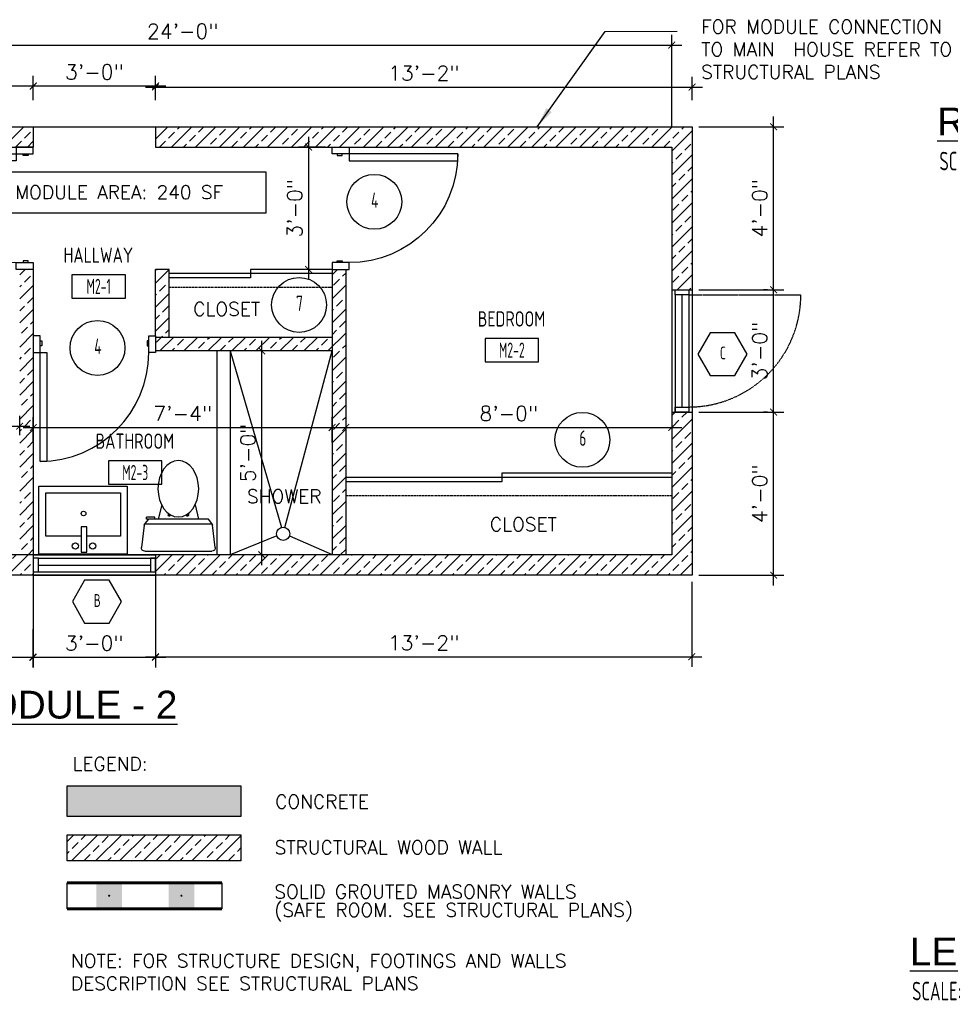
# Model space of a CAD drawing. Header units: inches. Extents: x -3803 to 30720, y -3756 to 4522.
# Tile 16 of 52: x 29233 to 29507, y 2135 to 2425. Entities that reach past the tile are written whole.
import ezdxf
from ezdxf.enums import TextEntityAlignment as Align

# ---------------------------------------------------------------- set-up
doc = ezdxf.new("R2010")
doc.units = ezdxf.units.IN
doc.header["$LTSCALE"] = 0.011
doc.header["$MEASUREMENT"] = 0
doc.header["$PDMODE"] = 1
doc.linetypes.add('DASHED', pattern=[0.75, 0.5, -0.25])
doc.linetypes.add('DASHED2', pattern=[0.375, 0.25, -0.125])
doc.layers.get('0').update_dxf_attribs({"linetype": 'CONTINUOUS'})
doc.layers.get('Defpoints').update_dxf_attribs({"linetype": 'CONTINUOUS'})
for name, color, linetype, lineweight in [('A-DETL-GENF', 92, 'CONTINUOUS', 9), ('A-WALL', 113, 'CONTINUOUS', 18), ('DIM', 4, 'CONTINUOUS', 13)]:
    doc.layers.add(name, color=color, linetype=linetype, lineweight=lineweight)
for name, color, linetype in [('a-door', 2, 'CONTINUOUS'), ('FHA', 8, 'DASHED2'), ('FIXT', 8, 'CONTINUOUS'), ('G-SYMB', 1, 'CONTINUOUS'), ('Hatch-ExisWalls', 123, 'CONTINUOUS'), ('roof', 8, 'DASHED'), ('TEXT', 2, 'CONTINUOUS'), ('Walls', 5, 'CONTINUOUS'), ('Walls New', 4, 'CONTINUOUS')]:
    doc.layers.add(name, color=color, linetype=linetype)
doc.styles.add('LAR', font='arial.ttf', dxfattribs={"height": 0.25})
doc.styles.add('MED', font='archstyl.shx', dxfattribs={"width": 0.8, "height": 0.125})
doc.styles.add('ROMANS', font='romans.shx')
doc.styles.add('SMA', font='archstyl.shx', dxfattribs={"width": 0.8, "height": 0.0625})
doc.dimstyles.new('ANGEL', dxfattribs={"dimtxt": 4.375, "dimasz": 2, "dimexe": 3, "dimexo": 2, "dimgap": 1.5, "dimtad": 1, "dimdec": 0, "dimzin": 3, "dimdsep": 46, "dimlunit": 4, "dimtxsty": 'ROMANS', "dimblk": 'ARCHTICK', "dimcen": 0, "dimdle": 3, "dimclrd": 4, "dimclre": 4, "dimclrt": 2, "dimadec": 0, "dimazin": 0, "dimtfac": 1, "dimtdec": 0, "dimtmove": 1, "dimatfit": 3, "dimfxl": 1, "dimfrac": 2, "dimtolj": 1, "dimtzin": 0, "dimarcsym": 0})
doc.dimstyles.new('Copy of STANDARD', dxfattribs={"dimtxt": 8, "dimasz": 3, "dimexe": 3, "dimexo": 3, "dimgap": 3, "dimtad": 1, "dimrnd": 1, "dimzin": 3, "dimdsep": 46, "dimlunit": 4, "dimtxsty": 'Standard', "dimblk": 'ARCHTICK', "dimcen": 3, "dimdle": 3, "dimadec": 0, "dimazin": 0, "dimtfac": 1, "dimtix": 1, "dimtofl": 0, "dimtmove": 1, "dimatfit": 3, "dimfxl": 3, "dimtolj": 1, "dimtzin": 0, "dimlwd": -1, "dimlwe": -1, "dimarcsym": 0})
pattern_1 = [(45, (-8.147, 0), (-3.5355339, 3.5355339), []), (45, (-4.6117, 0), (-3.5355339, 3.5355339), [2.5, -1.25])]

# ---------------------------------------------------------------- blocks, each defined once
blk = doc.blocks.new('AINC-TITLE')
at = {"layer": 'G-SYMB', "color": 4, "linetype": 'Continuous', "style": 'MED', "width": 0.75}
blk.add_text('SCALE:', height=0.125, dxfattribs=at).set_placement((-0.8802, -0.3073))
at = {"layer": 'G-SYMB', "color": 1, "linetype": 'Continuous', "style": 'LAR'}
blk.add_attdef('%%UDRAWING-TITLE', (-0.8951, -0.0717), '', height=0.1875, dxfattribs=at)
at = {"layer": 'G-SYMB', "color": 4, "linetype": 'Continuous', "style": 'MED', "width": 0.75}
blk.add_attdef('SCALE', (-0.2765, -0.3036), '', height=0.125, dxfattribs=at)
blk = doc.blocks.new('*U5')
at = {"layer": 'a-door', "color": 2, "linetype": 'Continuous', "lineweight": -3}
for points in [[(2, 5), (4, 5), (4, 37), (2, 37)], [(2, 0), (0, 0), (0, 5), (2, 5)], [(2, 1.5), (2.5, 1.5), (2.5, 3), (2, 3)], [(34, 1.5), (33.5, 1.5), (33.5, 3), (34, 3)], [(34, 0), (36, 0), (36, 5), (34, 5)]]:
    blk.add_lwpolyline(points, close=True, dxfattribs=at)
at = {"layer": 'a-door', "color": 2, "linetype": 'Continuous', "lineweight": -3, "extrusion": (0, 0, -1)}
blk.add_arc((-2, 5), 32, 90, 180, dxfattribs=at)
blk = doc.blocks.new('A$C6F230B04')
at = {"ltscale": 48}
for p, q in [((0.99, 26.61), (20.75, 26.61)), ((0.82, 18.91), (0, 25.49)), ((21.74, 25.49), (20.91, 18.91)), ((20.8, 18.63), (0.95, 18.63)), ((2.04, 17.13), (1.03, 18.41)), ((20.71, 18.41), (19.7, 17.13)), ((3.98, 16.63), (1.48, 16.63)), ((19.7, 17.13), (2.04, 17.13)), ((5.96, 13), (4.9, 17.13)), ((15.78, 13), (16.84, 17.13))]:
    blk.add_line(p, q, dxfattribs=at)
for p, q in [((1.48, 17.13), (1.48, 16.63)), ((1.87, 17.13), (1.5, 17.13)), ((3.98, 17.13), (3.98, 16.63)), ((7.9, 15.45), (7.9, 16.08)), ((8.15, 16.33), (8.15, 16.33)), ((8.4, 15.8), (8.4, 16.08)), ((13.34, 15.8), (13.34, 16.08)), ((13.59, 16.33), (13.59, 16.33)), ((13.84, 15.45), (13.84, 16.08))]:
    blk.add_line(p, q)
for centre in [(8.15, 16.09), (13.59, 16.09)]:
    blk.add_circle(centre, 0.125)
for centre, start, end in [((0.99, 25.61), 90, 187.1438), ((20.75, 25.61), 352.8562, 90), ((1.82, 19.03), 187.1438, 218.2232), ((19.92, 19.03), 321.7768, 352.8562)]:
    blk.add_arc(centre, 1, start, end, dxfattribs=at)
for centre, start, end in [((8.15, 16.08), 90, 180), ((8.15, 16.08), 0, 90), ((13.59, 16.08), 90, 180), ((13.59, 16.08), 0, 90)]:
    blk.add_arc(centre, 0.25, start, end)
blk.add_ellipse((10.87, 8.25), major_axis=(0, 8.29), ratio=0.724165)
blk = doc.blocks.new('_ArchTick')
at = {"color": 0, "linetype": 'ByBlock', "const_width": 0.15}
blk.add_lwpolyline([(-0.5, -0.5), (0.5, 0.5)], dxfattribs=at)
blk = doc.blocks.new('*D421')
at = {"layer": 'Defpoints', "color": 0, "transparency": 16777216}
for p in [(0, -324.75), (-288, -350.92), (0, -350.92)]:
    blk.add_point(p, dxfattribs=at)
at = {"layer": 'DIM', "color": 4, "lineweight": -2, "transparency": 16777216}
for p, q in [((-288, -348.92), (-288, -321.75)), ((0, -348.92), (0, -321.75)), ((-291, -324.75), (3, -324.75))]:
    blk.add_line(p, q, dxfattribs=at)
at = {"layer": 'DIM', "color": 4, "lineweight": -2, "transparency": 16777216, "xscale": 2, "yscale": 2, "zscale": 2, "rotation": 180}
blk.add_blockref('_ArchTick', (-288, -324.75), dxfattribs=at)
at = {"layer": 'DIM', "color": 4, "lineweight": -2, "transparency": 16777216, "xscale": 2, "yscale": 2, "zscale": 2}
blk.add_blockref('_ArchTick', (0, -324.75), dxfattribs=at)
at = {"layer": 'DIM', "color": 2, "transparency": 16777216, "insert": (-144, -320.65), "char_height": 4.375, "attachment_point": 5, "style": 'ROMANS'}
blk.add_mtext('\\A1;24\'-0"', dxfattribs=at)
blk = doc.blocks.new('*D422')
at = {"layer": 'Defpoints', "color": 0, "transparency": 16777216}
for p in [(-192, -436.89), (-288, -441.5), (-192, -441.5)]:
    blk.add_point(p, dxfattribs=at)
at = {"layer": 'DIM', "color": 4, "lineweight": -2, "transparency": 16777216}
for p, q in [((-288, -439.5), (-288, -433.89)), ((-192, -439.5), (-192, -433.89)), ((-291, -436.89), (-189, -436.89))]:
    blk.add_line(p, q, dxfattribs=at)
at = {"layer": 'DIM', "color": 4, "lineweight": -2, "transparency": 16777216, "xscale": 2, "yscale": 2, "zscale": 2, "rotation": 180}
blk.add_blockref('_ArchTick', (-288, -436.89), dxfattribs=at)
at = {"layer": 'DIM', "color": 4, "lineweight": -2, "transparency": 16777216, "xscale": 2, "yscale": 2, "zscale": 2}
blk.add_blockref('_ArchTick', (-192, -436.89), dxfattribs=at)
at = {"layer": 'DIM', "color": 2, "transparency": 16777216, "insert": (-240, -432.78), "char_height": 4.375, "attachment_point": 5, "style": 'ROMANS'}
blk.add_mtext('\\A1;8\'-0"', dxfattribs=at)
blk = doc.blocks.new('*D423')
at = {"layer": 'Defpoints', "color": 0, "transparency": 16777216}
for p in [(-96, -432.75), (0, -432.75), (0, -437.27)]:
    blk.add_point(p, dxfattribs=at)
at = {"layer": 'DIM', "color": 4, "lineweight": -2, "transparency": 16777216}
for p, q in [((-99, -437.27), (3, -437.27)), ((-96, -434.75), (-96, -440.27)), ((0, -434.75), (0, -440.27))]:
    blk.add_line(p, q, dxfattribs=at)
at = {"layer": 'DIM', "color": 4, "lineweight": -2, "transparency": 16777216, "xscale": 2, "yscale": 2, "zscale": 2, "rotation": 180}
blk.add_blockref('_ArchTick', (-96, -437.27), dxfattribs=at)
at = {"layer": 'DIM', "color": 4, "lineweight": -2, "transparency": 16777216, "xscale": 2, "yscale": 2, "zscale": 2}
blk.add_blockref('_ArchTick', (0, -437.27), dxfattribs=at)
at = {"layer": 'DIM', "color": 2, "transparency": 16777216, "insert": (-48, -433.17), "char_height": 4.375, "attachment_point": 5, "style": 'ROMANS'}
blk.add_mtext('\\A1;8\'-0"', dxfattribs=at)
blk = doc.blocks.new('*D425')
at = {"layer": 'Defpoints', "color": 0, "transparency": 16777216}
for p in [(-120.7, -414.75), (-113.4, -414.75), (-113.4, -474.75)]:
    blk.add_point(p, dxfattribs=at)
at = {"layer": 'DIM', "color": 4, "lineweight": -2, "transparency": 16777216}
for p, q in [((-120.7, -477.75), (-120.7, -411.75)), ((-115.4, -414.75), (-123.7, -414.75)), ((-115.4, -474.75), (-123.7, -474.75))]:
    blk.add_line(p, q, dxfattribs=at)
at = {"layer": 'DIM', "color": 4, "lineweight": -2, "transparency": 16777216, "xscale": 2, "yscale": 2, "zscale": 2}
for p, rotation in [((-120.7, -414.75), 90), ((-120.7, -474.75), 270)]:
    blk.add_blockref('_ArchTick', p, dxfattribs=dict(at, rotation=rotation))
at = {"layer": 'DIM', "color": 2, "transparency": 16777216, "insert": (-124.8, -444.75), "char_height": 4.375, "attachment_point": 5, "rotation": 90, "style": 'ROMANS'}
blk.add_mtext('\\A1;5\'-0"', dxfattribs=at)
blk = doc.blocks.new('*D426')
at = {"layer": 'Defpoints', "color": 0, "transparency": 16777216}
for p in [(-100, -437.27), (-188, -443.69), (-100, -443.69)]:
    blk.add_point(p, dxfattribs=at)
at = {"layer": 'DIM', "color": 4, "lineweight": -2, "transparency": 16777216}
for p, q in [((-188, -441.69), (-188, -434.27)), ((-100, -441.69), (-100, -434.27)), ((-191, -437.27), (-97, -437.27))]:
    blk.add_line(p, q, dxfattribs=at)
at = {"layer": 'DIM', "color": 4, "lineweight": -2, "transparency": 16777216, "xscale": 2, "yscale": 2, "zscale": 2, "rotation": 180}
blk.add_blockref('_ArchTick', (-188, -437.27), dxfattribs=at)
at = {"layer": 'DIM', "color": 4, "lineweight": -2, "transparency": 16777216, "xscale": 2, "yscale": 2, "zscale": 2}
blk.add_blockref('_ArchTick', (-100, -437.27), dxfattribs=at)
at = {"layer": 'DIM', "color": 2, "transparency": 16777216, "insert": (-144, -433.17), "char_height": 4.375, "attachment_point": 5, "style": 'ROMANS'}
blk.add_mtext('\\A1;7\'-4"', dxfattribs=at)
blk = doc.blocks.new('*D427')
at = {"layer": 'Defpoints', "color": 0, "transparency": 16777216}
for p in [(-106.91, -354.75), (-100, -354.75), (-100, -390.75)]:
    blk.add_point(p, dxfattribs=at)
at = {"layer": 'DIM', "color": 4, "lineweight": -2, "transparency": 16777216}
for p, q in [((-106.91, -393.75), (-106.91, -351.75)), ((-102, -354.75), (-109.91, -354.75)), ((-102, -390.75), (-109.91, -390.75))]:
    blk.add_line(p, q, dxfattribs=at)
at = {"layer": 'DIM', "color": 4, "lineweight": -2, "transparency": 16777216, "xscale": 2, "yscale": 2, "zscale": 2}
for p, rotation in [((-106.91, -354.75), 90), ((-106.91, -390.75), 270)]:
    blk.add_blockref('_ArchTick', p, dxfattribs=dict(at, rotation=rotation))
at = {"layer": 'DIM', "color": 2, "transparency": 16777216, "insert": (-111.01, -372.75), "char_height": 4.375, "attachment_point": 5, "rotation": 90, "style": 'ROMANS'}
blk.add_mtext('\\A1;3\'-0"', dxfattribs=at)
blk = doc.blocks.new('AINC-WINID')
at = {"layer": 'G-SYMB', "linetype": 'Continuous'}
blk.add_lwpolyline([(0.2577, 20.2671), (0.1675, 20.4234), (-0.0129, 20.4234), (-0.1031, 20.2671), (-0.0129, 20.1109), (0.1675, 20.1109)], close=True, dxfattribs=at)
at = {"layer": 'G-SYMB', "color": 4, "linetype": 'Continuous', "style": 'SMA', "width": 0.75}
blk.add_attdef('WNUM', text='', height=0.0938, dxfattribs=at).set_placement((0.0793, 20.2753), align=Align.MIDDLE)
blk = doc.blocks.new('AINC-DOORID')
at = {"layer": 'G-SYMB'}
blk.add_circle((0, 0), 0.1673, dxfattribs=at)
at = {"layer": 'G-SYMB', "color": 4, "linetype": 'Continuous', "style": 'SMA', "width": 0.75}
blk.add_attdef('DNUM', text='', height=0.0938, dxfattribs=at).set_placement((0.0025, 0.0102), align=Align.MIDDLE)
blk = doc.blocks.new('AINC-ROOMID')
at = {"layer": 'G-SYMB'}
blk.add_lwpolyline([(-0.2473, -0.3519), (0.2533, -0.3519), (0.2533, -0.1607), (-0.2473, -0.1607)], close=True, dxfattribs=at)
at = {"layer": 'G-SYMB', "color": 4, "linetype": 'Continuous', "style": 'MED', "oblique": -180, "text_generation_flag": 6}
for tag, p in [('%%UROOM-ID', (0, 0.2093)), ('%%USPAN', (0, 0))]:
    blk.add_attdef(tag, text='', height=0.125, rotation=180, dxfattribs=at).set_placement(p, align=Align.MIDDLE)
at = {"layer": 'G-SYMB', "color": 4, "linetype": 'Continuous', "style": 'MED', "text_generation_flag": 6, "width": 0.75}
blk.add_attdef('R-NUM', text='', height=0.125, rotation=180, dxfattribs=at).set_placement((0.003, -0.2563), align=Align.MIDDLE)
blk = doc.blocks.new('*D434')
at = {"layer": 'Defpoints', "color": 0, "transparency": 16777216}
for p in [(-152, -336.75), (-188, -342.96), (-152, -342.96)]:
    blk.add_point(p, dxfattribs=at)
at = {"layer": 'DIM', "color": 4, "lineweight": -2, "transparency": 16777216}
for p, q in [((-188, -340.96), (-188, -333.75)), ((-152, -340.96), (-152, -333.75)), ((-191, -336.75), (-149, -336.75))]:
    blk.add_line(p, q, dxfattribs=at)
at = {"layer": 'DIM', "color": 4, "lineweight": -2, "transparency": 16777216, "xscale": 2, "yscale": 2, "zscale": 2, "rotation": 180}
blk.add_blockref('_ArchTick', (-188, -336.75), dxfattribs=at)
at = {"layer": 'DIM', "color": 4, "lineweight": -2, "transparency": 16777216, "xscale": 2, "yscale": 2, "zscale": 2}
blk.add_blockref('_ArchTick', (-152, -336.75), dxfattribs=at)
at = {"layer": 'DIM', "color": 2, "transparency": 16777216, "insert": (-170, -332.65), "char_height": 4.375, "attachment_point": 5, "style": 'ROMANS'}
blk.add_mtext('\\A1;3\'-0"', dxfattribs=at)
blk = doc.blocks.new('*D461')
at = {"layer": 'Defpoints', "color": 0, "ltscale": 10, "transparency": 16777216}
for p in [(-294, -336.81), (-294, -342.96), (-188, -342.96)]:
    blk.add_point(p, dxfattribs=at)
at = {"layer": 'DIM', "color": 4, "lineweight": -2, "ltscale": 10, "transparency": 16777216}
for p, q in [((-294, -340.96), (-294, -333.81)), ((-188, -340.96), (-188, -333.81)), ((-185, -336.81), (-297, -336.81))]:
    blk.add_line(p, q, dxfattribs=at)
at = {"layer": 'DIM', "color": 4, "lineweight": -2, "ltscale": 10, "transparency": 16777216, "xscale": 2, "yscale": 2, "zscale": 2, "rotation": 180}
blk.add_blockref('_ArchTick', (-294, -336.81), dxfattribs=at)
at = {"layer": 'DIM', "color": 4, "lineweight": -2, "ltscale": 10, "transparency": 16777216, "xscale": 2, "yscale": 2, "zscale": 2}
blk.add_blockref('_ArchTick', (-188, -336.81), dxfattribs=at)
at = {"layer": 'DIM', "color": 2, "ltscale": 10, "transparency": 16777216, "insert": (-241, -332.71), "char_height": 4.375, "attachment_point": 5, "style": 'ROMANS'}
blk.add_mtext('\\A1;8\'-10"', dxfattribs=at)
blk = doc.blocks.new('*D462')
at = {"layer": 'Defpoints', "color": 0, "ltscale": 10, "transparency": 16777216}
for p in [(6, -337.07), (-152, -342.96), (6, -342.96)]:
    blk.add_point(p, dxfattribs=at)
at = {"layer": 'DIM', "color": 4, "lineweight": -2, "ltscale": 10, "transparency": 16777216}
for p, q in [((-152, -340.96), (-152, -334.07)), ((6, -340.96), (6, -334.07)), ((-155, -337.07), (9, -337.07))]:
    blk.add_line(p, q, dxfattribs=at)
at = {"layer": 'DIM', "color": 4, "lineweight": -2, "ltscale": 10, "transparency": 16777216, "xscale": 2, "yscale": 2, "zscale": 2, "rotation": 180}
blk.add_blockref('_ArchTick', (-152, -337.07), dxfattribs=at)
at = {"layer": 'DIM', "color": 4, "lineweight": -2, "ltscale": 10, "transparency": 16777216, "xscale": 2, "yscale": 2, "zscale": 2}
blk.add_blockref('_ArchTick', (6, -337.07), dxfattribs=at)
at = {"layer": 'DIM', "color": 2, "ltscale": 10, "transparency": 16777216, "insert": (-73, -332.97), "char_height": 4.375, "attachment_point": 5, "style": 'ROMANS'}
blk.add_mtext('\\A1;13\'-2"', dxfattribs=at)
blk = doc.blocks.new('*D465')
at = {"layer": 'Defpoints', "color": 0, "ltscale": 10, "transparency": 16777216}
for p in [(6, -348.75), (30, -348.75), (30.16, -396.75)]:
    blk.add_point(p, dxfattribs=at)
at = {"layer": 'DIM', "color": 4, "lineweight": -2, "ltscale": 10, "transparency": 16777216}
for p, q in [((30, -399.75), (30, -345.75)), ((8, -348.75), (33, -348.75)), ((28.16, -396.75), (27, -396.75))]:
    blk.add_line(p, q, dxfattribs=at)
at = {"layer": 'DIM', "color": 4, "lineweight": -2, "ltscale": 10, "transparency": 16777216, "xscale": 2, "yscale": 2, "zscale": 2}
for p, rotation in [((30, -348.75), 90), ((30, -396.75), 270)]:
    blk.add_blockref('_ArchTick', p, dxfattribs=dict(at, rotation=rotation))
at = {"layer": 'DIM', "color": 2, "ltscale": 10, "transparency": 16777216, "insert": (25.9, -372.75), "char_height": 4.375, "attachment_point": 5, "rotation": 90, "style": 'ROMANS'}
blk.add_mtext('\\A1;4\'-0"', dxfattribs=at)
blk = doc.blocks.new('*D466')
at = {"layer": 'Defpoints', "color": 0, "ltscale": 10, "transparency": 16777216}
for p in [(6, -432.75), (30, -432.75), (6, -480.75)]:
    blk.add_point(p, dxfattribs=at)
at = {"layer": 'DIM', "color": 4, "lineweight": -2, "ltscale": 10, "transparency": 16777216}
for p, q in [((30, -483.75), (30, -429.75)), ((8, -432.75), (33, -432.75)), ((8, -480.75), (33, -480.75))]:
    blk.add_line(p, q, dxfattribs=at)
at = {"layer": 'DIM', "color": 4, "lineweight": -2, "ltscale": 10, "transparency": 16777216, "xscale": 2, "yscale": 2, "zscale": 2}
for p, rotation in [((30, -432.75), 90), ((30, -480.75), 270)]:
    blk.add_blockref('_ArchTick', p, dxfattribs=dict(at, rotation=rotation))
at = {"layer": 'DIM', "color": 2, "ltscale": 10, "transparency": 16777216, "insert": (25.9, -456.75), "char_height": 4.375, "attachment_point": 5, "rotation": 90, "style": 'ROMANS'}
blk.add_mtext('\\A1;4\'-0"', dxfattribs=at)
blk = doc.blocks.new('*D467')
at = {"layer": 'Defpoints', "color": 0, "ltscale": 10, "transparency": 16777216}
for p in [(-188, -477.75), (-294, -480.75), (-188, -504.9)]:
    blk.add_point(p, dxfattribs=at)
at = {"layer": 'DIM', "color": 4, "lineweight": -2, "ltscale": 10, "transparency": 16777216}
for p, q in [((-188, -479.75), (-188, -507.9)), ((-294, -482.75), (-294, -507.9)), ((-297, -504.9), (-185, -504.9))]:
    blk.add_line(p, q, dxfattribs=at)
at = {"layer": 'DIM', "color": 4, "lineweight": -2, "ltscale": 10, "transparency": 16777216, "xscale": 2, "yscale": 2, "zscale": 2, "rotation": 180}
blk.add_blockref('_ArchTick', (-294, -504.9), dxfattribs=at)
at = {"layer": 'DIM', "color": 4, "lineweight": -2, "ltscale": 10, "transparency": 16777216, "xscale": 2, "yscale": 2, "zscale": 2}
blk.add_blockref('_ArchTick', (-188, -504.9), dxfattribs=at)
at = {"layer": 'DIM', "color": 2, "ltscale": 10, "transparency": 16777216, "insert": (-241, -500.79), "char_height": 4.375, "attachment_point": 5, "style": 'ROMANS'}
blk.add_mtext('\\A1;8\'-10"', dxfattribs=at)
blk = doc.blocks.new('*D468')
at = {"layer": 'Defpoints', "color": 0, "ltscale": 10, "transparency": 16777216}
for p in [(-152, -477.75), (-188.11, -494.59), (-152, -504.87)]:
    blk.add_point(p, dxfattribs=at)
at = {"layer": 'DIM', "color": 4, "lineweight": -2, "ltscale": 10, "transparency": 16777216}
for p, q in [((-152, -479.75), (-152, -507.87)), ((-188.11, -496.59), (-188.11, -507.87)), ((-191.11, -504.87), (-149, -504.87))]:
    blk.add_line(p, q, dxfattribs=at)
at = {"layer": 'DIM', "color": 4, "lineweight": -2, "ltscale": 10, "transparency": 16777216, "xscale": 2, "yscale": 2, "zscale": 2, "rotation": 180}
blk.add_blockref('_ArchTick', (-188.11, -504.87), dxfattribs=at)
at = {"layer": 'DIM', "color": 4, "lineweight": -2, "ltscale": 10, "transparency": 16777216, "xscale": 2, "yscale": 2, "zscale": 2}
blk.add_blockref('_ArchTick', (-152, -504.87), dxfattribs=at)
at = {"layer": 'DIM', "color": 2, "ltscale": 10, "transparency": 16777216, "insert": (-170.05, -500.76), "char_height": 4.375, "attachment_point": 5, "style": 'ROMANS'}
blk.add_mtext('\\A1;3\'-0"', dxfattribs=at)
blk = doc.blocks.new('*D469')
at = {"layer": 'Defpoints', "color": 0, "ltscale": 10, "transparency": 16777216}
for p in [(-152, -477.75), (5.89, -480.75), (5.89, -504.75)]:
    blk.add_point(p, dxfattribs=at)
at = {"layer": 'DIM', "color": 4, "lineweight": -2, "ltscale": 10, "transparency": 16777216}
for p, q in [((-152, -479.75), (-152, -507.75)), ((5.89, -482.75), (5.89, -507.75)), ((-155, -504.75), (8.89, -504.75))]:
    blk.add_line(p, q, dxfattribs=at)
at = {"layer": 'DIM', "color": 4, "lineweight": -2, "ltscale": 10, "transparency": 16777216, "xscale": 2, "yscale": 2, "zscale": 2, "rotation": 180}
blk.add_blockref('_ArchTick', (-152, -504.75), dxfattribs=at)
at = {"layer": 'DIM', "color": 4, "lineweight": -2, "ltscale": 10, "transparency": 16777216, "xscale": 2, "yscale": 2, "zscale": 2}
blk.add_blockref('_ArchTick', (5.89, -504.75), dxfattribs=at)
at = {"layer": 'DIM', "color": 2, "ltscale": 10, "transparency": 16777216, "insert": (-73.05, -500.65), "char_height": 4.375, "attachment_point": 5, "style": 'ROMANS'}
blk.add_mtext('\\A1;13\'-2"', dxfattribs=at)
blk = doc.blocks.new('*D471')
at = {"layer": 'Defpoints', "color": 0, "ltscale": 10, "transparency": 16777216}
for p in [(6, -396.75), (30, -396.75), (30.16, -432.75)]:
    blk.add_point(p, dxfattribs=at)
at = {"layer": 'DIM', "color": 4, "lineweight": -2, "ltscale": 10, "transparency": 16777216}
for p, q in [((30, -435.75), (30, -393.75)), ((8, -396.75), (33, -396.75)), ((28.16, -432.75), (27, -432.75))]:
    blk.add_line(p, q, dxfattribs=at)
at = {"layer": 'DIM', "color": 4, "lineweight": -2, "ltscale": 10, "transparency": 16777216, "xscale": 2, "yscale": 2, "zscale": 2}
for p, rotation in [((30, -396.75), 90), ((30, -432.75), 270)]:
    blk.add_blockref('_ArchTick', p, dxfattribs=dict(at, rotation=rotation))
at = {"layer": 'DIM', "color": 2, "ltscale": 10, "transparency": 16777216, "insert": (25.9, -414.75), "char_height": 4.375, "attachment_point": 5, "rotation": 90, "style": 'ROMANS'}
blk.add_mtext('\\A1;3\'-0"', dxfattribs=at)
blk = doc.blocks.new('typical interior floor plan')
at = {"color": 1}
for p, q in [((-188, -348.75), (-152, -348.75)), ((-134, -414.75), (-134, -474.75)), ((-130, -414.75), (-130, -474.75)), ((-130, -414.75), (-114.93, -466.71)), ((-113.91, -466.72), (-100, -414.75)), ((-116.25, -469.2), (-130, -474.75)), ((-112.6, -469.18), (-100, -474.68))]:
    blk.add_line(p, q, dxfattribs=at)
blk.add_circle((-114.43, -468.57), 1.93, dxfattribs=at)
at = {"layer": 'a-door', "color": 2, "linetype": 'Continuous', "lineweight": -3}
for p, q in [((-100, -390.75), (-124, -390.75)), ((-124, -390.75), (-124, -393.25)), ((-100, -392), (-148, -392)), ((-124, -393.25), (-148, -393.25)), ((0, -452), (-96, -452)), ((0, -450.75), (-50, -450.75)), ((-50, -450.75), (-50, -453.25)), ((-50, -453.25), (-96, -453.25))]:
    blk.add_line(p, q, dxfattribs=at)
at = {"layer": 'a-door'}
for p, q in [((0, -396.75), (0, -432.75)), ((6, -396.75), (6, -432.75)), ((1, -398.25), (1, -432.75)), ((3, -398.25), (3, -431.25)), ((5, -398.25), (5, -432.75)), ((-188, -474.75), (-152, -474.75)), ((-186.5, -475.75), (-152, -475.75)), ((-186.5, -477.75), (-153.5, -477.75)), ((-188, -480.75), (-152, -480.75)), ((-186.5, -479.75), (-152, -479.75))]:
    blk.add_line(p, q, dxfattribs=at)
for points in [[(5, -396.75), (5, -398.25), (1, -398.25), (1, -396.75)], [(5, -431.25), (5, -432.75), (1, -432.75), (1, -431.25)], [(-188, -479.75), (-186.5, -479.75), (-186.5, -475.75), (-188, -475.75)], [(-153.5, -479.75), (-152, -479.75), (-152, -475.75), (-153.5, -475.75)]]:
    blk.add_lwpolyline(points, close=True, dxfattribs=at)
at = {"layer": 'FHA', "ltscale": 25}
blk.add_line((5, -398.25), (38, -398.25), dxfattribs=at)
blk.add_arc((5, -398.25), 33, 270, 0, dxfattribs=at)
at = {"layer": 'FIXT'}
for p, q in [((-186.33, -454.52), (-160.33, -454.52)), ((-186.33, -474.52), (-186.33, -454.52)), ((-160.33, -454.52), (-160.33, -474.52)), ((-184.33, -456.52), (-162.33, -456.52)), ((-184.33, -469.27), (-184.33, -456.52)), ((-162.33, -456.52), (-162.33, -469.27)), ((-173.88, -466.49), (-173.88, -473.93)), ((-172.27, -466.49), (-173.88, -466.49)), ((-172.27, -473.93), (-172.27, -466.49)), ((-173.88, -469.27), (-184.33, -469.27)), ((-162.33, -469.27), (-172.27, -469.27)), ((-160.33, -474.52), (-186.33, -474.52)), ((-173.88, -473.93), (-172.27, -473.93))]:
    blk.add_line(p, q, dxfattribs=at)
for centre, radius in [((-173.19, -462.59), 0.687), ((-175.59, -472.15), 0.915), ((-170.5, -472.15), 0.915)]:
    blk.add_circle(centre, radius, dxfattribs=at)
at = {"layer": 'roof', "ltscale": 53}
for p, q in [((-148, -396), (-100, -396)), ((-96, -457.25), (0, -457.25))]:
    blk.add_line(p, q, dxfattribs=at)
at = {"layer": 'TEXT', "color": 2}
blk.add_lwpolyline([(-197.33, -362), (-119.52, -362), (-119.52, -374.2), (-197.33, -374.2)], close=True, dxfattribs=at)
at = {"layer": 'Walls'}
for p, q in [((-294, -348.75), (-188, -348.75)), ((-188, -348.75), (-188, -354.75)), ((-152, -348.75), (6, -348.75)), ((-152, -348.75), (-152, -354.75)), ((6, -348.75), (6, -480.75)), ((-288, -354.75), (-188, -354.75)), ((-152, -354.75), (0, -354.75)), ((0, -354.75), (0, -474.75)), ((-188, -390.75), (-188, -474.75)), ((-152, -410.25), (-152, -390.75)), ((-148, -390.75), (-152, -390.75)), ((-148, -410.75), (-148, -390.75)), ((-100, -390.75), (-100, -474.75)), ((-96, -390.75), (-96, -474.75)), ((0, -396.75), (6, -396.75)), ((-100, -410.75), (-152, -410.75)), ((-152, -410.75), (-152, -414.75)), ((-100, -414.75), (-152, -414.75)), ((0, -432.75), (6, -432.75)), ((0, -474.75), (-288, -474.75)), ((-188, -474.75), (-188, -480.75)), ((-152, -474.75), (-152, -480.75)), ((6, -480.75), (-294, -480.75))]:
    blk.add_line(p, q, dxfattribs=at)
for name, p, xscale, yscale, zscale, values in [('AINC-DOORID', (-87.58, -370.85), 48.29248555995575, 48.29248555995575, 48.29248555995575, {'DNUM': '4'}), ('AINC-DOORID', (-109.73, -401.2), 48.29248555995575, 48.29248555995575, 48.29248555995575, {'DNUM': '7'}), ('AINC-DOORID', (-169.09, -413.86), 48.29248555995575, 48.29248555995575, 48.29248555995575, {'DNUM': '4'}), ('AINC-WINID', (11.86, -1230.89), 40.22379667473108, 40.22379667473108, 40.22379667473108, {'WNUM': 'C'}), ('AINC-DOORID', (-26.31, -440.9), 48.29248555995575, 48.29248555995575, 48.29248555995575, {'DNUM': '6'}), ('AINC-WINID', (-172.35, -1303.76), 40.22379667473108, 40.22379667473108, 40.22379667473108, {'WNUM': 'B'})]:
    blk.add_blockref(name, p, dxfattribs=dict(xscale=xscale, yscale=yscale, zscale=zscale)).add_auto_attribs(values)
ref = blk.add_blockref('AINC-ROOMID', (-168.84, -386.54), dxfattribs=dict(xscale=31.40809428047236, yscale=35.94597718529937, zscale=31.40809428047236))
ref.add_attrib('%%USPAN', 'HALLWAY', dxfattribs={"layer": 'G-SYMB', "color": 4, "linetype": 'Continuous', "height": 4.493, "rotation": 180, "style": 'MED', "text_generation_flag": 6, "width": 0.873758}).set_placement((-168.84, -386.54), align=Align.MIDDLE)
ref.add_attrib('R-NUM', 'M2-1', dxfattribs={"layer": 'G-SYMB', "color": 4, "linetype": 'Continuous', "height": 4.493, "rotation": 180, "style": 'MED', "text_generation_flag": 6, "width": 0.655319}).set_placement((-168.74, -395.75), align=Align.MIDDLE)
ref = blk.add_blockref('AINC-ROOMID', (-47.18, -405.31), dxfattribs=dict(xscale=31.40809428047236, yscale=35.94597718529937, zscale=31.40809428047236))
ref.add_attrib('%%USPAN', 'BEDROOM', dxfattribs={"layer": 'G-SYMB', "color": 4, "linetype": 'Continuous', "height": 4.493, "rotation": 180, "style": 'MED', "text_generation_flag": 6, "width": 0.873758}).set_placement((-47.18, -405.31), align=Align.MIDDLE)
ref.add_attrib('R-NUM', 'M2-2', dxfattribs={"layer": 'G-SYMB', "color": 4, "linetype": 'Continuous', "height": 4.493, "rotation": 180, "style": 'MED', "text_generation_flag": 6, "width": 0.655319}).set_placement((-47.08, -414.52), align=Align.MIDDLE)
ref = blk.add_blockref('AINC-ROOMID', (-158.08, -441.3), dxfattribs=dict(xscale=31.40809428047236, yscale=35.94597718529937, zscale=31.40809428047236))
ref.add_attrib('%%USPAN', 'BATHROOM', dxfattribs={"layer": 'G-SYMB', "color": 4, "linetype": 'Continuous', "height": 4.493, "rotation": 180, "style": 'MED', "text_generation_flag": 6, "width": 0.873758}).set_placement((-158.08, -441.3), align=Align.MIDDLE)
ref.add_attrib('R-NUM', 'M2-3', dxfattribs={"layer": 'G-SYMB', "color": 4, "linetype": 'Continuous', "height": 4.493, "rotation": 180, "style": 'MED', "text_generation_flag": 6, "width": 0.655319}).set_placement((-157.98, -450.52), align=Align.MIDDLE)
at = {"layer": 'a-door', "color": 2, "linetype": 'Continuous', "lineweight": -3}
for p, xscale, rotation in [((-188, -354.75), -1.00000000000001, 90), ((-188, -410.25), -1, 180)]:
    blk.add_blockref('*U5', p, dxfattribs=dict(at, xscale=xscale, rotation=rotation))
at = {"layer": 'a-door', "color": 2, "linetype": 'Continuous', "lineweight": -3, "rotation": 270}
blk.add_blockref('*U5', (-100, -354.75), dxfattribs=at)
at = {"layer": 'DIM', "xscale": 43.66204933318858, "yscale": 43.66204933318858, "zscale": 43.66204933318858}
blk.add_blockref('AINC-TITLE', (-291.37, -519.81), dxfattribs=at).add_auto_attribs({'%%UDRAWING-TITLE': '%%UFUTURE EXPANSION MODULE - 2', 'SCALE': '1/4"=1\'-0"'})
at = {"layer": 'FIXT', "xscale": -1, "rotation": 180}
blk.add_blockref('A$C6F230B04', (-156.15, -447.08), dxfattribs=at)
at = {"layer": 'TEXT', "color": 2, "char_height": 4.0007, "attachment_point": 1}
for s, insert, width in [('{\\Fromans|c0;FOR MODULE CONNECTION\\PTO MAIN  HOUSE REFER TO STRUCTURAL PLANS}', (8.66, -317.32), 92.3948), ('{\\Fromans|c0;MODULE AREA: 240 SF}', (-193.35, -366.02), 137.2543), ('{\\Fromans|c0;CLOSET}', (-140.91, -400.43), 137.2543), ('{\\Fromans|c0;SHOWER}', (-125.07, -455.55), 137.2543), ('{\\Fromans|c0;CLOSET}', (-53.55, -463.76), 137.2543)]:
    blk.add_mtext(s, dxfattribs=dict(at, insert=insert, width=width))
at = {"layer": 'DIM'}
for base, p1, p2, picture, middle in [((0, -324.75), (-288, -350.92), (0, -350.92), '*D421', (-144, -320.65)), ((-152, -336.75), (-188, -342.96), (-152, -342.96), '*D434', (-170, -332.65)), ((-192, -436.89), (-288, -441.5), (-192, -441.5), '*D422', (-240, -432.78)), ((-100, -437.27), (-188, -443.69), (-100, -443.69), '*D426', (-144, -433.17)), ((0, -437.27), (-96, -432.75), (0, -432.75), '*D423', (-48, -433.17))]:
    dim = blk.add_linear_dim(base=base, p1=p1, p2=p2, dimstyle='ANGEL', dxfattribs=at)
    dim.commit()
    dim.dimension.update_dxf_attribs({"geometry": picture, "text_midpoint": middle})
at = {"layer": 'DIM', "ltscale": 10}
for base, p1, p2, picture, middle in [((-294, -336.81), (-188, -342.96), (-294, -342.96), '*D461', (-241, -332.71)), ((6, -337.07), (-152, -342.96), (6, -342.96), '*D462', (-73, -332.97)), ((-188, -504.9), (-294, -480.75), (-188, -477.75), '*D467', (-241, -500.79)), ((-152, -504.87), (-188.11, -494.59), (-152, -477.75), '*D468', (-170.05, -500.76)), ((5.89, -504.75), (-152, -477.75), (5.89, -480.75), '*D469', (-73.05, -500.65))]:
    dim = blk.add_linear_dim(base=base, p1=p1, p2=p2, dimstyle='ANGEL', dxfattribs=at)
    dim.commit()
    dim.dimension.update_dxf_attribs({"geometry": picture, "text_midpoint": middle})
for base, p1, p2, picture, middle in [((30, -348.75), (30.16, -396.75), (6, -348.75), '*D465', (25.9, -372.75)), ((30, -396.75), (30.16, -432.75), (6, -396.75), '*D471', (25.9, -414.75)), ((30, -432.75), (6, -480.75), (6, -432.75), '*D466', (25.9, -456.75))]:
    dim = blk.add_linear_dim(base=base, p1=p1, p2=p2, angle=90, dimstyle='ANGEL', dxfattribs=at)
    dim.commit()
    dim.dimension.update_dxf_attribs({"geometry": picture, "text_midpoint": middle})
at = {"layer": 'DIM'}
for base, p1, p2, picture, middle in [((-106.91, -354.75), (-100, -390.75), (-100, -354.75), '*D427', (-111.01, -372.75)), ((-120.7, -414.75), (-113.4, -474.75), (-113.4, -414.75), '*D425', (-124.8, -444.75))]:
    dim = blk.add_linear_dim(base=base, p1=p1, p2=p2, angle=90, dimstyle='ANGEL', dxfattribs=at)
    dim.commit()
    dim.dimension.update_dxf_attribs({"geometry": picture, "text_midpoint": middle})
at = {"layer": 'TEXT', "color": 9, "ltscale": 10, "annotation_type": 0, "has_hookline": 1, "hookline_direction": 0, "text_width": 86.11}
blk.add_leader([(-39.61, -348.75), (-19.57, -320.69), (1.58, -320.63)], dimstyle='Copy of STANDARD', override={"dimasz": 6, "dimtad": 0}, dxfattribs=at)

msp = doc.modelspace()

# ---------------------------------------------------------------- hatches: boundary and pattern name
at = {"layer": 'A-DETL-GENF'}
h = msp.add_hatch(color=253, dxfattribs=at)
h.paths.add_polyline_path([(29263.01451, 2163.1969068), (29263.01451, 2170.8219068), (29255.38951, 2170.8219068), (29255.38951, 2163.1969068), (29260.9066498, 2163.1969068)], flags=0)
h.paths.add_polyline_path([(29259.121129, 2166.707555), (29258.9810391, 2166.788436), (29258.9001582, 2166.9285259), (29258.9001582, 2167.0902878), (29258.9810391, 2167.2303777), (29259.121129, 2167.3112587), (29259.2828909, 2167.3112587), (29259.4229809, 2167.2303777), (29259.5038618, 2167.0902878), (29259.51451, 2167.0094068), (29259.4726429, 2166.8531568), (29259.4229809, 2166.788436), (29259.2828909, 2166.707555)], flags=0)
h = msp.add_hatch(color=253, dxfattribs=at)
h.paths.add_polyline_path([(29280.63951, 2163.1969068), (29284.29576, 2163.1969068), (29284.29576, 2170.8219068), (29276.67076, 2170.8219068), (29276.67076, 2163.1969068), (29280.5641409, 2163.1969068)], flags=0)
h.paths.add_polyline_path([(29280.402379, 2166.707555), (29280.2622891, 2166.788436), (29280.1814082, 2166.9285259), (29280.1814082, 2167.0902878), (29280.2622891, 2167.2303777), (29280.402379, 2167.3112587), (29280.5641409, 2167.3112587), (29280.7042309, 2167.2303777), (29280.7851118, 2167.0902878), (29280.7851118, 2166.9285259), (29280.7042309, 2166.788436), (29280.5641409, 2166.707555)], flags=0)
for points in [[(29259.2828909, 2166.707555), (29259.4229809, 2166.788436), (29259.4726429, 2166.8531568), (29259.51451, 2167.0094068), (29259.5038618, 2167.0902878), (29259.4229809, 2167.2303777), (29259.2828909, 2167.3112587), (29259.121129, 2167.3112587), (29258.9810391, 2167.2303777), (29258.9001582, 2167.0902878), (29258.9001582, 2166.9285259), (29258.9810391, 2166.788436), (29259.121129, 2166.707555)], [(29280.5641409, 2166.707555), (29280.7042309, 2166.788436), (29280.7851118, 2166.9285259), (29280.7851118, 2167.0902878), (29280.7042309, 2167.2303777), (29280.5641409, 2167.3112587), (29280.402379, 2167.3112587), (29280.2622891, 2167.2303777), (29280.1814082, 2167.0902878), (29280.1814082, 2166.9285259), (29280.2622891, 2166.788436), (29280.402379, 2166.707555)]]:
    msp.add_hatch(color=7, dxfattribs=at).paths.add_polyline_path(points, flags=0)
at = {"layer": 'Hatch-ExisWalls'}
h = msp.add_hatch(dxfattribs=at)
h.set_pattern_fill('ANSI33', color=4, scale=20)
h.set_pattern_definition(pattern_1)
h.paths.add_polyline_path([(29136.8527224, 2393.3554203), (29130.8527224, 2393.3554203), (29130.8527224, 2387.3554203), (29136.8527224, 2387.3554203)])
h.paths.add_polyline_path([(29136.8527224, 2387.3554203), (29130.8527224, 2387.3554203), (29130.8527224, 2345.3554203), (29136.8527224, 2345.3554203)])
h.paths.add_polyline_path([(29136.8527224, 2309.3554203), (29130.8527224, 2309.3554203), (29130.8527224, 2267.3554203), (29136.8527224, 2267.3554203)])
h.paths.add_polyline_path([(29136.8527224, 2267.3554203), (29130.8527224, 2267.3554203), (29130.8527224, 2261.3554203), (29136.8527224, 2261.3554203)])
h.paths.add_polyline_path([(29166.8527268, 2267.3554203), (29136.8527224, 2267.3554203), (29136.8527224, 2261.3554203), (29166.852727, 2261.3554203)])
h.paths.add_polyline_path([(29236.8527224, 2267.3554203), (29166.8527268, 2267.3554203), (29166.852727, 2261.3554203), (29236.8527224, 2261.3554203)])
h.paths.add_polyline_path([(29394.8527224, 2267.3554203), (29272.8527224, 2267.3554203), (29272.8527224, 2261.3554203), (29394.8527224, 2261.3554203)])
h.paths.add_polyline_path([(29424.8527224, 2267.3554203), (29394.8527224, 2267.3554203), (29394.8527224, 2261.3554203), (29424.8527224, 2261.3554203)])
h.paths.add_polyline_path([(29430.8527224, 2267.3554203), (29424.8527224, 2267.3554203), (29424.8527224, 2261.3554203), (29430.8527224, 2261.3554203)])
h.paths.add_polyline_path([(29430.8527224, 2309.3554203), (29424.8527224, 2309.3554203), (29424.8527224, 2267.3554203), (29430.8527224, 2267.3554203)])
h.paths.add_polyline_path([(29430.8527224, 2387.3554203), (29424.8527224, 2387.3554203), (29424.8527224, 2345.3554203), (29430.8527224, 2345.3554203)])
h.paths.add_polyline_path([(29430.8527224, 2393.3554203), (29424.8527224, 2393.3554203), (29424.8527224, 2387.3554203), (29430.8527224, 2387.3554203)])
h.paths.add_polyline_path([(29424.8527224, 2393.3554203), (29394.8527224, 2393.3554203), (29394.8527224, 2387.3554203), (29424.8527224, 2387.3554203)])
h.paths.add_polyline_path([(29394.8527224, 2393.3554203), (29272.8527224, 2393.3554203), (29272.8527224, 2387.3554203), (29394.8527224, 2387.3554203)])
h = msp.add_hatch(dxfattribs=at)
h.set_pattern_fill('ANSI33', color=4, scale=20)
h.set_pattern_definition(pattern_1)
h.paths.add_polyline_path([(29166.8527224, 2393.3554203), (29136.8527224, 2393.3554203), (29136.8527224, 2387.3554203), (29166.8527224, 2387.3554203)])
h.paths.add_polyline_path([(29236.8527224, 2393.3554203), (29166.8527224, 2393.3554203), (29166.8527224, 2387.3554203), (29236.8527224, 2387.3554203)])
h = msp.add_hatch(dxfattribs=at)
h.set_pattern_fill('ANSI33', color=4, scale=20)
h.set_pattern_definition(pattern_1)
h.paths.add_polyline_path([(29236.8527224, 2351.3554203), (29232.8527224, 2351.3554203), (29232.8527224, 2267.3554203), (29236.8527224, 2267.3554203)])
h.paths.add_polyline_path([(29328.8527224, 2351.3554203), (29324.8527224, 2351.3554203), (29324.8527224, 2267.3554203), (29328.8527224, 2267.3554203)])
h.paths.add_polyline_path([(29324.8527224, 2331.3554203), (29272.8527224, 2331.3554203), (29272.8527224, 2327.3554203), (29324.8527224, 2327.3554203)])
h.paths.add_polyline_path([(29276.8527224, 2351.3554203), (29272.8527224, 2351.3554203), (29272.8527224, 2331.8554203), (29272.8527224, 2331.3554203), (29276.8527224, 2331.3554203)])
h = msp.add_hatch(color=0, dxfattribs=at)
h.dxf.hatch_style = 1
h.paths.add_polyline_path([(29297.9940778, 2199.3357431), (29246.7918715, 2199.3357431), (29246.7918715, 2190.2535031), (29297.9940778, 2190.2535031)])
h = msp.add_hatch(dxfattribs=at)
h.set_pattern_fill('ANSI33', color=4, scale=20)
h.set_pattern_definition([(45, (-50.645, 17.2133), (-3.5355339, 3.5355339), []), (45, (-47.1095, 17.2133), (-3.5355339, 3.5355339), [2.5, -1.25])])
h.paths.add_polyline_path([(29297.9764272, 2177.2445631), (29297.9764272, 2184.9248353), (29246.7918715, 2184.9248353), (29246.7918715, 2177.2445631)])

# ---------------------------------------------------------------- linework, layer by layer
at = {"layer": 'A-WALL', "lineweight": 60}
for p, q in [((29292.3962107, 2170.8219068), (29246.8811461, 2170.8219068)), ((29246.8811461, 2163.1969068), (29292.3962107, 2163.1969068))]:
    msp.add_line(p, q, dxfattribs=at)
at = {"layer": 'Walls New', "color": 5}
for points in [[(29246.7918715, 2199.3357431), (29297.9940778, 2199.3357431), (29297.9940778, 2190.3784748), (29246.7918715, 2190.3784748)], [(29246.8811461, 2170.8219068), (29292.3962107, 2170.8219068), (29292.3962107, 2163.1969068), (29246.8811461, 2163.1969068)]]:
    msp.add_lwpolyline(points, close=True, dxfattribs=at)
at = {"layer": 'Walls New'}
msp.add_lwpolyline([(29297.9764272, 2184.9248353), (29297.9764272, 2177.2445631), (29246.7918715, 2177.2445631), (29246.7918715, 2184.9248353)], close=True, dxfattribs=at)

# ---------------------------------------------------------------- block references
msp.add_blockref('typical interior floor plan', (29424.8527195, 2742.1070165))
at = {"layer": 'DIM', "xscale": 43.66204933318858, "yscale": 43.66204933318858, "zscale": 43.66204933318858}
for p, values in [((29542.0866159, 2393.9353903), {'%%UDRAWING-TITLE': '%%UREAR ELEVATION (WITHOUT MODULES)', 'SCALE': '1/4"=1\'-0"'}), ((29534.0375851, 2149.6485799), {'%%UDRAWING-TITLE': '%%ULEFT SIDE ELEVATION (WITHOUT MODULE 2)', 'SCALE': '1/4"=1\'-0"'})]:
    msp.add_blockref('AINC-TITLE', p, dxfattribs=at).add_auto_attribs(values)

# ---------------------------------------------------------------- texts
at = {"layer": 'TEXT', "color": 2, "char_height": 4.000692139, "attachment_point": 1}
for s, insert, width in [('{\\Fromans|c0;LEGEND:}', (29248.4108847, 2207.835979), 137.254255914), ('{\\Fromans|c0;CONCRETE}', (29308.0754165, 2196.7132733), 137.254255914), ('{\\Fromans|c0;STRUCTURAL WOOD WALL}', (29307.9227361, 2183.2362386), 137.254255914), ('{\\Fromans|c0;SOLID GROUTED MASONRY WALLS}', (29307.8280609, 2170.1887735), 137.254255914), ('{\\Fromans|c0;(SAFE ROOM. SEE STRUCTURAL PLANS)}', (29307.8016468, 2164.7890174), 137.254255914), ('{\\Fromans|c0;NOTE: FOR STRUCTURE DESIGN, FOOTINGS AND WALLS DESCRIPTION SEE STRUCTURAL PLANS}', (29247.9279222, 2149.8539621), 164.542071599)]:
    msp.add_mtext(s, dxfattribs=dict(at, insert=insert, width=width))

# ---------------------------------------------------------------- leaders
at = {"layer": 'TEXT', "color": 9, "ltscale": 10, "annotation_type": 0, "has_hookline": 1, "hookline_direction": 1, "text_width": 70.107367}
msp.add_leader([(29602.6831558, 2321.8379347), (29583.9729625, 2312.4527495), (29575.6929664, 2312.5757038)], dimstyle='Copy of STANDARD', override={"dimasz": 6, "dimtad": 0, "dimldrblk": 'DotSmall'}, dxfattribs=at)

doc.saveas('drawing.dxf')
